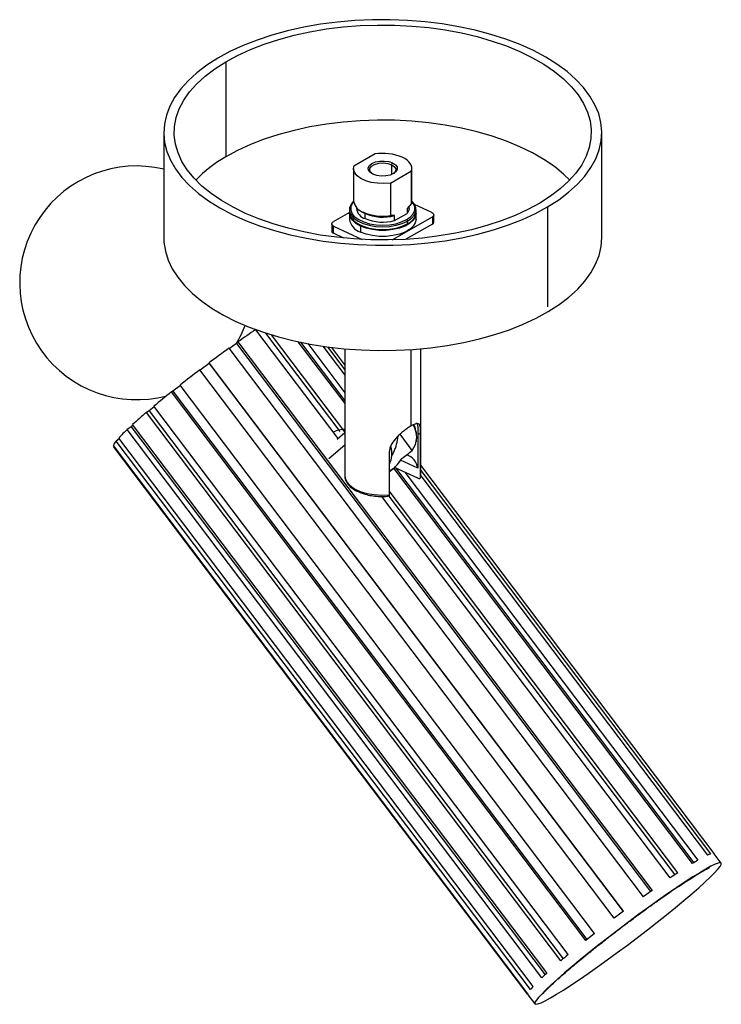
# Paper-space layout '_Trimétrica' of a CAD drawing. Header units: millimetres. Extents: x -122 to -2, y -50 to 118.
import ezdxf

# ---------------------------------------------------------------- set-up
doc = ezdxf.new("R2010")
doc.units = ezdxf.units.MM

psp = doc.layouts.new('_Trimétrica')

# ---------------------------------------------------------------- linework, layer by layer
at = {"color": 7, "linetype": 'Continuous', "lineweight": 25}
for p, q in [((-86.37, 110.85), (-86.37, 94.56)), ((-96.98, 98.75), (-96.98, 80.75)), ((-21.98, 80.75), (-21.98, 98.75)), ((-60.78, 95.07), (-64.42, 93)), ((-57.98, 93.23), (-57.81, 93.54)), ((-57.98, 93.23), (-57.98, 91.56)), ((-64.48, 92.58), (-64.48, 87.01)), ((-58.18, 90.1), (-54.55, 92.17)), ((-54.55, 86.6), (-54.55, 92.17)), ((-54.48, 87.01), (-54.48, 92.58)), ((-58.18, 90.1), (-58.18, 84.53)), ((-54.55, 86.6), (-55.28, 85.75)), ((-54.98, 85.73), (-54.98, 86.1)), ((-51.07, 85.04), (-54.03, 86.41)), ((-31.25, 86.04), (-31.25, 68.9)), ((-65.18, 85.05), (-67.97, 83.46)), ((-65.18, 85.56), (-65.18, 85.08)), ((-65.18, 84.91), (-65.18, 83.88)), ((-63.98, 85.89), (-63.98, 85.73)), ((-63.48, 85.47), (-63.08, 85.19)), ((-62.5, 84.86), (-62.83, 85.1)), ((-62.5, 84.01), (-62.5, 84.86)), ((-57.45, 84.52), (-58.18, 84.53)), ((-57.89, 80.37), (-50.99, 84.31)), ((-57.45, 83.66), (-55.28, 84.9)), ((-57.45, 83.66), (-57.45, 84.52)), ((-55.28, 85.75), (-55.28, 84.9)), ((-53.78, 85.08), (-53.78, 85.56)), ((-53.78, 83.88), (-53.78, 84.91)), ((-50.99, 84.31), (-50.99, 83.07)), ((-50.74, 83.41), (-50.74, 84.65)), ((-68.23, 83.11), (-68.23, 81.87)), ((-67.9, 82.73), (-62.98, 80.44)), ((-67.9, 81.49), (-67.9, 82.73)), ((-63.3, 82.73), (-63.3, 81.7)), ((-50.99, 83.07), (-55.54, 80.47)), ((-55.4, 83.83), (-55.25, 83.59)), ((-55.25, 83.12), (-55.25, 83.59)), ((-66.16, 80.68), (-67.9, 81.49)), ((-67.11, 46.37), (-81.2, 65)), ((-81.13, 64.98), (-81.16, 64.95)), ((-79.54, 64.43), (-66.81, 47.58)), ((-65.98, 47.49), (-78.55, 64.12)), ((-84.52, 62.64), (-85.78, 61.74)), ((-84.52, 62.64), (-84.3, 62.9)), ((-84.52, 62.64), (-13.62, -31.15)), ((-84.3, 62.9), (-13.35, -30.96)), ((-74, 62.94), (-65.98, 52.34)), ((-73.54, 62.84), (-65.98, 52.85)), ((-72.34, 62.61), (-65.98, 54.19)), ((-85.83, 61.81), (-14.88, -32.05)), ((-69.74, 62.17), (-65.98, 57.2)), ((-68.96, 62.06), (-65.98, 58.12)), ((-65.98, 58.99), (-68.23, 61.97)), ((-65.98, 61.73), (-65.98, 40.03)), ((-54.66, 61.59), (-54.66, 48.5)), ((-52.98, 40.03), (-52.98, 61.73)), ((-89.2, 59.24), (-90.77, 58.06)), ((-18.26, -34.53), (-89.22, 59.32)), ((-89.2, 59.24), (-89.22, 59.32)), ((-89.2, 59.24), (-18.29, -34.55)), ((-19.86, -35.73), (-90.81, 58.12)), ((-95.42, 54.45), (-95.68, 54.34)), ((-24.73, -39.52), (-95.68, 54.34)), ((-94.13, 55.47), (-95.42, 54.45)), ((-95.42, 54.45), (-24.51, -39.35)), ((-23.22, -38.32), (-94.17, 55.53)), ((-99.48, 51.11), (-99.95, 50.83)), ((-29, -43.03), (-99.95, 50.83)), ((-98.63, 51.82), (-99.48, 51.11)), ((-99.48, 51.11), (-28.58, -42.67)), ((-27.73, -41.96), (-98.68, 51.9)), ((-102.57, 48.36), (-103.22, 47.93)), ((-32.26, -45.92), (-103.22, 47.93)), ((-102.24, 48.67), (-102.57, 48.36)), ((-102.57, 48.36), (-31.69, -45.4)), ((-31.36, -45.09), (-102.31, 48.77)), ((-65.98, 47.33), (-67.28, 46.23)), ((-53.48, 47.31), (-53.48, 41.3)), ((-53, 47.08), (-53.48, 47.31)), ((-104.6, 46.33), (-105.15, 45.93)), ((-34.2, -47.92), (-105.15, 45.93)), ((-33.74, -47.4), (-104.69, 46.46)), ((-54.46, 44.32), (-56.49, 47.13)), ((-53, 39.79), (-53, 47.08)), ((-34.65, -48.66), (-105.6, 45.19)), ((-105.51, 45.07), (-105.56, 45.03)), ((-34.64, -48.78), (-105.56, 45.03)), ((-65.98, 45.21), (-68.69, 42.92)), ((-58.36, 44.02), (-58.36, 36.74)), ((-53.48, 41.3), (-56.42, 42.67)), ((-58.36, 40.68), (-57.49, 41.41)), ((-57.64, 41.29), (-6.48, -26.38)), ((-53.48, 39.59), (-57.47, 41.44)), ((-57.3, 41.36), (-6.21, -26.22)), ((-55.73, 40.64), (-5.51, -25.8)), ((-2.74, -24.67), (-52.98, 41.8)), ((-52.98, 40.92), (-3.35, -24.73)), ((-53, 39.79), (-52.98, 40.03)), ((-52.98, 40), (-3.88, -24.94)), ((-65.06, 38.17), (-65.12, 38.12)), ((-8.95, -27.95), (-58.36, 37.41)), ((-10.27, -28.83), (-59.62, 36.46)), ((-58.67, 36.48), (-58.6, 36.48)), ((-58.45, 36.53), (-9.45, -28.28)), ((-1.52, -26.28), (-2.72, -24.68)), ((-13.35, -30.96), (-14.88, -32.05)), ((-18.26, -34.53), (-19.86, -35.73)), ((-23.22, -38.32), (-24.73, -39.52)), ((-34.63, -48.81), (-33.43, -50.4))]:
    psp.add_line(p, q, dxfattribs=at)
at = {"color": 7, "linetype": 'Continuous', "lineweight": 25, "flags": 128}
for points in [[(-31.25, 86.04), (-29.35, 87.25), (-27.65, 88.54), (-26.16, 89.89), (-24.89, 91.3), (-23.83, 92.76), (-23.01, 94.25), (-22.43, 95.78), (-22.09, 97.33), (-21.98, 98.88), (-22.13, 100.43), (-22.51, 101.98), (-23.14, 103.5), (-24, 104.99), (-25.09, 106.44), (-26.4, 107.84), (-27.93, 109.18), (-29.66, 110.46), (-31.58, 111.65), (-33.69, 112.77), (-35.97, 113.79), (-38.39, 114.72), (-40.96, 115.54), (-43.64, 116.25), (-46.43, 116.85), (-49.3, 117.34), (-52.23, 117.7), (-55.22, 117.94), (-58.23, 118.05), (-61.25, 118.04), (-64.26, 117.91), (-67.23, 117.65), (-70.16, 117.26), (-73.02, 116.76), (-75.79, 116.14), (-78.45, 115.41), (-81, 114.57), (-83.4, 113.63), (-85.64, 112.59), (-87.72, 111.46)], [(-86.37, 110.85), (-84.34, 111.95), (-82.14, 112.97), (-79.78, 113.88), (-77.29, 114.69), (-74.67, 115.4), (-71.95, 115.98), (-69.14, 116.46), (-66.27, 116.81), (-63.35, 117.03), (-60.41, 117.13), (-57.46, 117.11), (-54.52, 116.96), (-51.62, 116.69), (-48.77, 116.29), (-45.99, 115.78), (-43.31, 115.15), (-40.73, 114.4), (-38.29, 113.55), (-35.99, 112.6), (-33.85, 111.55), (-31.88, 110.42), (-30.1, 109.2), (-28.53, 107.92), (-27.16, 106.57), (-26.02, 105.17), (-25.1, 103.72), (-24.42, 102.24), (-23.98, 100.74), (-23.79, 99.22), (-23.83, 97.7), (-24.12, 96.19), (-24.65, 94.7), (-25.42, 93.23), (-26.42, 91.8), (-27.65, 90.42), (-29.09, 89.09), (-30.75, 87.83), (-32.59, 86.65)], [(-87.72, 111.46), (-89.62, 110.25), (-91.31, 108.96), (-92.81, 107.61), (-94.08, 106.2), (-95.13, 104.74), (-95.95, 103.24), (-96.54, 101.72), (-96.88, 100.17), (-96.98, 98.62), (-96.84, 97.06), (-96.46, 95.52), (-95.83, 94), (-94.97, 92.51), (-93.88, 91.06), (-92.57, 89.66), (-91.04, 88.32), (-89.31, 87.04), (-87.38, 85.84), (-85.28, 84.73), (-83, 83.71), (-80.58, 82.78), (-78.01, 81.96), (-75.33, 81.24), (-72.54, 80.64), (-69.67, 80.16), (-66.73, 79.8), (-63.75, 79.56), (-60.74, 79.45), (-57.72, 79.46), (-54.71, 79.59), (-51.73, 79.85), (-48.81, 80.23), (-45.95, 80.74), (-43.18, 81.36), (-40.51, 82.09), (-37.97, 82.93), (-35.57, 83.87), (-33.32, 84.91), (-31.25, 86.04)], [(-32.59, 86.65), (-34.63, 85.54), (-36.83, 84.53), (-39.18, 83.62), (-41.68, 82.81), (-44.3, 82.1), (-47.02, 81.51), (-49.82, 81.04), (-52.7, 80.69), (-55.61, 80.46), (-58.56, 80.36), (-61.51, 80.39), (-64.45, 80.53), (-67.35, 80.81), (-70.2, 81.2), (-72.98, 81.72), (-75.66, 82.35), (-78.24, 83.1), (-80.68, 83.95), (-82.98, 84.9), (-85.12, 85.95), (-87.09, 87.08), (-88.86, 88.29), (-90.44, 89.58), (-91.8, 90.93), (-92.95, 92.33), (-93.86, 93.77), (-94.54, 95.25), (-94.98, 96.76), (-95.18, 98.27), (-95.14, 99.79), (-94.85, 101.31), (-94.32, 102.8), (-93.55, 104.27), (-92.55, 105.7), (-91.32, 107.08), (-89.88, 108.41), (-88.22, 109.67), (-86.37, 110.85)], [(-27.46, 90.61), (-28.53, 91.63), (-30.1, 92.92), (-31.88, 94.13), (-33.85, 95.27), (-35.99, 96.31), (-38.29, 97.26), (-40.73, 98.12), (-43.31, 98.86), (-45.99, 99.49), (-48.77, 100.01), (-51.62, 100.4), (-54.52, 100.68), (-57.46, 100.83), (-60.41, 100.85), (-63.35, 100.75), (-66.27, 100.52), (-69.14, 100.17), (-71.95, 99.7), (-74.67, 99.11), (-77.29, 98.41), (-79.78, 97.59), (-82.14, 96.68), (-84.34, 95.67), (-86.37, 94.56)], [(-54.55, 92.17), (-54.49, 92.49), (-54.5, 92.81), (-54.6, 93.13), (-54.77, 93.44), (-55.01, 93.73), (-55.32, 94.01), (-55.7, 94.27), (-56.13, 94.5)], [(-58.18, 90.1), (-59.28, 90.01), (-60.38, 90.05), (-61.44, 90.21), (-62.4, 90.49), (-63.22, 90.87), (-63.86, 91.34), (-64.29, 91.87), (-64.47, 92.43), (-64.42, 93)], [(-61.16, 91.63), (-61.65, 91.94), (-61.93, 92.32), (-61.97, 92.72), (-61.77, 93.11), (-61.34, 93.45), (-60.73, 93.7), (-60, 93.84), (-59.22, 93.86), (-58.46, 93.76), (-57.81, 93.54)], [(-61.38, 91.74), (-61.47, 91.83), (-61.71, 92.21), (-61.68, 92.61), (-61.39, 92.98), (-60.87, 93.28), (-60.18, 93.47), (-59.4, 93.53), (-58.64, 93.44), (-57.98, 93.23)], [(-57.81, 93.54), (-57.32, 93.23), (-57.04, 92.85), (-57, 92.45), (-57.2, 92.06), (-57.63, 91.72), (-58.24, 91.47), (-58.97, 91.32), (-59.75, 91.3), (-60.5, 91.41), (-61.16, 91.63)], [(-57.98, 93.23), (-57.5, 92.91), (-57.26, 92.53), (-57.28, 92.13), (-57.58, 91.75), (-57.59, 91.74)], [(-64.48, 86.97), (-64.9, 86.47), (-65.15, 85.87), (-65.15, 85.25), (-64.91, 84.65), (-64.42, 84.09), (-63.72, 83.59), (-62.84, 83.18), (-61.81, 82.87), (-60.68, 82.68), (-59.49, 82.62), (-58.31, 82.68), (-57.17, 82.87), (-56.14, 83.18), (-55.25, 83.59)], [(-64.48, 86.91), (-64.71, 86.6), (-64.95, 86.03), (-64.95, 85.43), (-64.72, 84.85), (-64.25, 84.31), (-63.58, 83.83), (-62.72, 83.44), (-61.73, 83.14), (-60.63, 82.96), (-59.49, 82.89), (-58.35, 82.96), (-57.25, 83.14), (-56.26, 83.43), (-55.4, 83.83)], [(-55.4, 83.83), (-54.72, 84.31), (-54.26, 84.85), (-54.01, 85.43), (-54.01, 86.02), (-54.25, 86.6), (-54.49, 86.91)], [(-55.25, 83.59), (-54.55, 84.08), (-54.06, 84.64), (-53.82, 85.25), (-53.81, 85.86), (-54.06, 86.46), (-54.48, 86.97)], [(-54.55, 86.6), (-54.49, 86.92), (-54.48, 87.01)], [(-65.18, 85.08), (-65.15, 84.78), (-64.91, 84.18), (-64.42, 83.62), (-63.72, 83.12), (-62.84, 82.71), (-61.81, 82.4), (-60.68, 82.21), (-59.49, 82.15), (-58.31, 82.21), (-57.17, 82.4), (-56.14, 82.71), (-55.25, 83.12)], [(-63.3, 82.73), (-64.1, 83.19), (-64.69, 83.72), (-65.06, 84.31), (-65.18, 84.92), (-65.18, 85.05)], [(-53.79, 85), (-53.78, 84.91), (-53.91, 84.3), (-54.28, 83.72), (-54.88, 83.18), (-55.67, 82.73), (-56.64, 82.37), (-57.73, 82.12), (-58.89, 81.99), (-60.09, 81.99), (-61.25, 82.12), (-62.34, 82.37), (-63.3, 82.73)], [(-63.08, 85.19), (-62.97, 85.12), (-62.5, 84.86)], [(-54.98, 85.73), (-55.02, 85.43), (-55.28, 84.9)], [(-51.07, 85.04), (-50.93, 84.96), (-50.83, 84.87), (-50.77, 84.78), (-50.74, 84.68), (-50.75, 84.58), (-50.79, 84.48), (-50.88, 84.39), (-50.99, 84.31)], [(-67.9, 82.73), (-68.03, 82.81), (-68.13, 82.89), (-68.2, 82.99), (-68.23, 83.09), (-68.22, 83.19), (-68.17, 83.29), (-68.09, 83.38), (-67.97, 83.46)], [(-53.78, 83.88), (-53.78, 83.88), (-53.91, 83.27), (-54.28, 82.69), (-54.88, 82.16), (-55.67, 81.7), (-56.64, 81.34), (-57.73, 81.09), (-58.89, 80.96), (-60.09, 80.96), (-61.25, 81.09), (-62.34, 81.34), (-63.3, 81.7)], [(-96.98, 80.75), (-96.95, 79.96), (-96.71, 78.43), (-96.24, 76.92), (-95.53, 75.42), (-94.6, 73.97), (-93.44, 72.55), (-92.07, 71.19), (-90.49, 69.88), (-88.71, 68.65), (-86.76, 67.49), (-84.62, 66.42), (-82.33, 65.43), (-79.9, 64.55), (-77.34, 63.76), (-74.66, 63.09), (-71.89, 62.52), (-69.04, 62.07), (-66.12, 61.74), (-63.17, 61.53), (-60.19, 61.44), (-57.21, 61.47), (-54.25, 61.62), (-51.31, 61.9), (-48.43, 62.29), (-45.62, 62.8), (-42.89, 63.43), (-40.28, 64.16), (-37.78, 65), (-35.42, 65.94), (-33.21, 66.97), (-31.16, 68.09), (-29.3, 69.29), (-27.63, 70.56), (-26.16, 71.89), (-24.9, 73.29), (-23.85, 74.72), (-23.04, 76.2), (-22.45, 77.71), (-22.1, 79.23), (-21.98, 80.75)], [(-65.98, 40.03), (-65.93, 39.6), (-65.63, 38.94), (-65.08, 38.33), (-64.3, 37.79), (-63.33, 37.33), (-62.2, 36.99), (-60.96, 36.77), (-59.67, 36.69), (-58.36, 36.74)], [(-2.72, -24.68), (-2.72, -24.68), (-2.74, -24.67)], [(-4.32, -29.57), (-3.41, -28.71), (-2.68, -27.97), (-2.11, -27.35), (-1.72, -26.86), (-1.52, -26.51), (-1.51, -26.29), (-1.68, -26.21), (-2.04, -26.28), (-2.58, -26.49), (-3.29, -26.83), (-4.17, -27.32), (-5.21, -27.93), (-6.39, -28.66), (-7.7, -29.51), (-9.12, -30.45), (-10.64, -31.5), (-12.24, -32.62), (-13.91, -33.81), (-15.61, -35.05), (-17.34, -36.33), (-19.07, -37.64), (-20.78, -38.95), (-22.45, -40.25), (-24.06, -41.54), (-25.6, -42.78), (-27.04, -43.98), (-28.36, -45.1), (-29.56, -46.15), (-30.62, -47.11), (-31.53, -47.96), (-32.27, -48.7), (-32.83, -49.32), (-33.22, -49.81), (-33.42, -50.17), (-33.43, -50.38), (-33.26, -50.46), (-32.9, -50.39), (-32.37, -50.18), (-31.65, -49.84), (-30.77, -49.36), (-29.74, -48.75), (-28.56, -48.01), (-27.25, -47.17), (-25.82, -46.22), (-24.3, -45.18), (-22.7, -44.05), (-21.04, -42.86), (-19.33, -41.62), (-17.6, -40.34), (-15.88, -39.04), (-14.17, -37.72), (-12.49, -36.42), (-10.88, -35.14), (-9.35, -33.89), (-7.91, -32.7), (-6.58, -31.57), (-5.38, -30.52), (-4.32, -29.57)]]:
    psp.add_lwpolyline(points, dxfattribs=at)
at = {"color": 7, "linetype": 'Continuous', "lineweight": 25}
for centre, radius, start, end in [((-74.84, 74.32), 23.3, 119.6712, 135.6555), ((-59.48, 86.51), 8.66, 67.2535, 98.6554), ((-101.65, 73.02), 20, 76.4978, 284.9921), ((-62.06, 87.43), 2.46, 189.8651, 251.7338), ((-61.88, 86.04), 2.13, 188.4815, 253.1175), ((-59.49, 93.08), 8.66, 247.2535, 278.6554), ((-59.46, 92.19), 7.93, 247.4582, 284.6964), ((-56.16, 85.33), 2.39, 292.4123, 354.101), ((-62.5, 84.3), 2.72, 188.8433, 252.7557), ((-59.46, 91.33), 7.93, 247.4582, 284.6964), ((-51.16, 83.46), 0.426, 292.8611, 353.6522), ((-67.78, 81.93), 0.454, 187.0029, 254.5961), ((-101.65, 73.02), 20, 328.6081, 338.5925), ((17.37, -80.74), 175.97, 124.0718, 125.2911), ((59.07, -139.37), 247.93, 125.7633, 126.7334), ((63.73, -145.8), 255.86, 127.1568, 128.1067), ((25.7, -97.92), 194.72, 128.5611, 129.7008), ((-33.66, -27.37), 102.52, 130.289, 132.0378), ((-82.64, 25.83), 30.2, 132.961, 136.9187), ((-65.98, 43.47), 4.46, 89.9912, 116.1557), ((-57.46, 46.63), 3.79, 322.3119, 32.9166), ((-59.17, 46.54), 5.5, 352.5611, 23.8511), ((-103.6, 44.48), 2.13, 136.852, 160.4478), ((-61.64, 43.73), 3.73, 331.7039, 19.3869), ((-75.58, 69.78), 33.08, 305.8896, 309.6747), ((-56.28, 40.9), 2.82, 8.2623, 71.7289), ((-1.28, -30.52), 6.16, 109.6357, 114.9746), ((18.01, -66.56), 47.06, 119.9841, 121.3577), ((62.27, -136.19), 129.57, 123.3464, 124.0455), ((67.89, -157.05), 149.63, 129.7217, 130.3567), ((10.01, -90.86), 61.7, 132.1004, 133.247), ((-34.48, -48.71), 0.172, 163.5901, 213.2016), ((-25.66, -54.89), 11.02, 137.1534, 140.7722)]:
    psp.add_arc(centre, radius, start, end, dxfattribs=at)
for points, knots in [([(-53, 47.08), (-53, 47.3), (-53, 47.74), (-53.03, 48.23), (-53.09, 48.52), (-53.16, 48.7), (-53.3, 48.91), (-53.61, 48.96), (-54.14, 48.78), (-54.48, 48.6), (-54.66, 48.5)], [0, 0, 0, 0, 0.125106, 0.25027, 0.375491, 0.422073, 0.50104, 0.749625, 0.874137, 1, 1, 1, 1]), ([(-53.79, 49.02), (-53.74, 49.02), (-53.68, 49.02), (-53.56, 48.88), (-53.5, 48.6), (-53.48, 47.97), (-53.48, 47.53), (-53.48, 47.31)], [0, 0, 0, 0, 0.1225548, 0.1344875, 0.5598905, 0.780015, 1, 1, 1, 1]), ([(-54.66, 48.5), (-54.85, 48.39), (-55.22, 48.17), (-56.05, 47.56), (-57.08, 46.66), (-57.9, 45.63), (-58.3, 44.72), (-58.34, 44.25), (-58.36, 44.02)], [0, 0, 0, 0, 0.124858, 0.25028, 0.499871, 0.749285, 0.874529, 1, 1, 1, 1]), ([(-57.95, 43.4), (-57.84, 43.59), (-57.59, 44.01), (-57.23, 44.94), (-56.96, 45.92), (-56.86, 46.65), (-56.78, 46.87), (-56.78, 46.87)], [0, 0, 0, 0, 0.178645, 0.393374, 0.770491, 0.998683, 1, 1, 1, 1]), ([(-58.36, 40.93), (-58.32, 40.93), (-58.16, 40.96), (-57.82, 41.15), (-57.39, 41.48), (-56.82, 42.07), (-56.44, 42.62), (-56.19, 42.98)], [0, 0, 0, 0, 0.058866, 0.248196, 0.436296, 0.624739, 1, 1, 1, 1]), ([(-65.96, 40.37), (-65.97, 40.23), (-66, 39.88), (-65.96, 39.51), (-65.85, 39.3), (-65.85, 39.29)], [0, 0, 0, 0, 0.366886, 0.977488, 1, 1, 1, 1]), ([(-65.85, 39.29), (-65.76, 39.09), (-65.57, 38.67), (-65.05, 38.11), (-64.36, 37.6), (-63.5, 37.17), (-62.51, 36.82), (-61.42, 36.58), (-60.27, 36.45), (-59.34, 36.43), (-58.81, 36.47), (-58.67, 36.48)], [0, 0, 0, 0, 0.10771, 0.223174, 0.343384, 0.466171, 0.589179, 0.711712, 0.833833, 0.955748, 1, 1, 1, 1]), ([(-53.48, 39.59), (-53.43, 39.57), (-53.31, 39.53), (-53.18, 39.53), (-53.1, 39.57), (-53.04, 39.63), (-53.01, 39.7), (-53, 39.76), (-53, 39.79)], [0, 0, 0, 0, 0.2554714, 0.4985756, 0.6232086, 0.7491743, 0.8744969, 1, 1, 1, 1]), ([(-58.36, 36.74), (-58.36, 36.71), (-58.37, 36.64), (-58.4, 36.57), (-58.45, 36.52), (-58.52, 36.48), (-58.57, 36.48), (-58.6, 36.48)], [0, 0, 0, 0, 0.191563, 0.380207, 0.579438, 0.800837, 1, 1, 1, 1]), ([(-32.13, -48.7), (-32.13, -48.69), (-32.12, -48.69), (-31.99, -48.53), (-31.73, -48.24), (-31.3, -47.81), (-30.7, -47.23), (-29.94, -46.52), (-29.01, -45.69), (-27.94, -44.76), (-26.73, -43.74), (-25.42, -42.66), (-24.01, -41.51), (-22.52, -40.33), (-20.97, -39.12), (-19.39, -37.89), (-17.78, -36.67), (-16.16, -35.47), (-14.57, -34.3), (-13.01, -33.18), (-11.5, -32.11), (-10.06, -31.11), (-8.71, -30.2), (-7.47, -29.38), (-6.35, -28.67), (-5.39, -28.08), (-4.62, -27.63), (-4.05, -27.32), (-3.69, -27.14), (-3.5, -27.06), (-3.51, -27.06), (-3.51, -27.06)], [0, 0, 0, 0, 0.014619, 0.038043, 0.065315, 0.096144, 0.129824, 0.165541, 0.202617, 0.240571, 0.279091, 0.317983, 0.35712, 0.39642, 0.435829, 0.475306, 0.51482, 0.554346, 0.593851, 0.633309, 0.672689, 0.71195, 0.751037, 0.789868, 0.828318, 0.866187, 0.903146, 0.934732, 0.963321, 0.988103, 1, 1, 1, 1])]:
    psp.add_open_spline(points, degree=3, knots=knots, dxfattribs=at)

doc.saveas('drawing.dxf')
